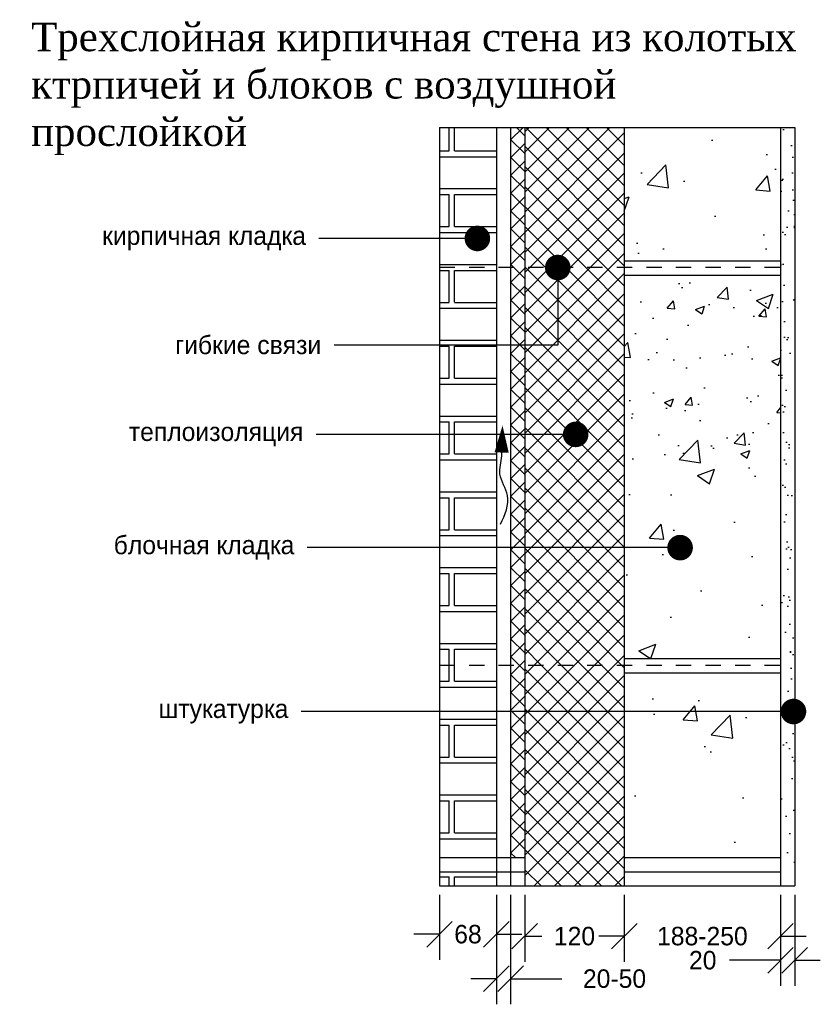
# Model space of a CAD drawing. Extents: x 1.94 to 7.58, y 1.19 to 8.12.
import ezdxf

# ---------------------------------------------------------------- set-up
doc = ezdxf.new("R2010")
doc.units = 0
doc.header["$LTSCALE"] = 0.03
doc.header["$MEASUREMENT"] = 0
doc.linetypes.add('ACAD_ISO02W100', pattern=[15, 12, -3])
doc.layers.get('0').update_dxf_attribs({"linetype": 'CONTINUOUS'})
doc.layers.get('DEFPOINTS').update_dxf_attribs({"linetype": 'CONTINUOUS'})
doc.dimstyles.get("Standard").update_dxf_attribs({"dimtxt": 0.13, "dimasz": 0.18, "dimexe": 0.18, "dimexo": 0.0625, "dimgap": 0.09, "dimtad": 0, "dimtih": 1, "dimtoh": 1, "dimdec": 4, "dimzin": 0, "dimdsep": 46, "dimtxsty": 'Standard', "dimblk1": 'OBLIQUE', "dimblk2": 'OBLIQUE', "dimsah": 1, "dimcen": 0.09, "dimadec": 0, "dimazin": 0, "dimtfac": 1, "dimtdec": 4, "dimtofl": 0, "dimtmove": 0, "dimatfit": 3, "dimldrblk": 'OBLIQUE', "dimfxl": 0, "dimtolj": 1, "dimtzin": 0, "dimarcsym": 0})

# ---------------------------------------------------------------- blocks, each defined once
blk = doc.blocks.new('_OBLIQUE')
at = {"color": 0, "linetype": 'ByBlock', "ltscale": 0.3}
blk.add_line((-0.5, -0.5), (0.5, 0.5), dxfattribs=at)
blk = doc.blocks.new('*D1')
at = {"color": 0, "linetype": 'ByBlock', "ltscale": 0.3}
for p, q in [((7.2953, 1.9643), (7.2953, 1.3238)), ((7.3953, 1.9643), (7.3953, 1.3238)), ((7.2953, 1.5038), (6.9353, 1.5038)), ((7.3953, 1.5038), (7.5753, 1.5038))]:
    blk.add_line(p, q, dxfattribs=at)
at = {"layer": 'DEFPOINTS', "color": 0, "linetype": 'ByBlock', "ltscale": 0.3}
for p in [(7.2953, 2.0268), (7.3953, 2.0268), (7.2953, 1.5038)]:
    blk.add_point(p, dxfattribs=at)
at = {"color": 0, "linetype": 'ByBlock', "ltscale": 0.3, "xscale": 0.18, "yscale": 0.18, "zscale": 0.18}
blk.add_blockref('_OBLIQUE', (7.2953, 1.5038), dxfattribs=at)
at = {"color": 0, "linetype": 'ByBlock', "ltscale": 0.3, "xscale": 0.18, "yscale": 0.18, "zscale": 0.18, "rotation": 180}
blk.add_blockref('_OBLIQUE', (7.3953, 1.5038), dxfattribs=at)
at = {"color": 0, "linetype": 'ByBlock', "ltscale": 0.3, "insert": (6.7478, 1.5038), "char_height": 0.13, "attachment_point": 5}
blk.add_mtext('\\A1;20', dxfattribs=at)
blk = doc.blocks.new('*D2')
at = {"color": 0, "linetype": 'ByBlock', "ltscale": 0.3}
for p, q in [((6.1953, 1.9643), (6.1953, 1.4933)), ((7.2953, 1.9643), (7.2953, 1.4933)), ((6.1953, 1.6733), (6.0153, 1.6733)), ((7.2953, 1.6733), (7.4753, 1.6733))]:
    blk.add_line(p, q, dxfattribs=at)
at = {"layer": 'DEFPOINTS', "color": 0, "linetype": 'ByBlock', "ltscale": 0.3}
for p in [(6.1953, 2.0268), (7.2953, 2.0268), (6.1953, 1.6733)]:
    blk.add_point(p, dxfattribs=at)
at = {"color": 0, "linetype": 'ByBlock', "ltscale": 0.3, "xscale": 0.18, "yscale": 0.18, "zscale": 0.18}
blk.add_blockref('_OBLIQUE', (6.1953, 1.6733), dxfattribs=at)
at = {"color": 0, "linetype": 'ByBlock', "ltscale": 0.3, "xscale": 0.18, "yscale": 0.18, "zscale": 0.18, "rotation": 180}
blk.add_blockref('_OBLIQUE', (7.2953, 1.6733), dxfattribs=at)
at = {"color": 0, "linetype": 'ByBlock', "ltscale": 0.3, "insert": (6.7453, 1.6733), "char_height": 0.13, "attachment_point": 5}
blk.add_mtext('\\A1;188-250', dxfattribs=at)
blk = doc.blocks.new('*D3')
at = {"color": 0, "linetype": 'ByBlock', "ltscale": 0.3}
for p, q in [((5.4953, 1.9643), (5.4953, 1.4933)), ((6.1953, 1.9643), (6.1953, 1.4933)), ((5.4953, 1.6733), (5.6145, 1.6733)), ((6.1953, 1.6733), (6.0761, 1.6733))]:
    blk.add_line(p, q, dxfattribs=at)
at = {"layer": 'DEFPOINTS', "color": 0, "linetype": 'ByBlock', "ltscale": 0.3}
for p in [(5.4953, 2.0268), (6.1953, 2.0268), (5.4953, 1.6733)]:
    blk.add_point(p, dxfattribs=at)
at = {"color": 0, "linetype": 'ByBlock', "ltscale": 0.3, "xscale": 0.18, "yscale": 0.18, "zscale": 0.18, "rotation": 180}
blk.add_blockref('_OBLIQUE', (5.4953, 1.6733), dxfattribs=at)
at = {"color": 0, "linetype": 'ByBlock', "ltscale": 0.3, "xscale": 0.18, "yscale": 0.18, "zscale": 0.18}
blk.add_blockref('_OBLIQUE', (6.1953, 1.6733), dxfattribs=at)
at = {"color": 0, "linetype": 'ByBlock', "ltscale": 0.3, "insert": (5.8453, 1.6733), "char_height": 0.13, "attachment_point": 5}
blk.add_mtext('\\A1;120', dxfattribs=at)
blk = doc.blocks.new('*D7')
at = {"color": 0, "linetype": 'ByBlock', "ltscale": 0.3}
for p, q in [((4.8953, 1.9643), (4.8953, 1.5069)), ((5.2953, 1.9643), (5.2953, 1.5069)), ((4.8953, 1.6869), (4.7153, 1.6869)), ((5.2953, 1.6869), (5.4753, 1.6869))]:
    blk.add_line(p, q, dxfattribs=at)
at = {"layer": 'DEFPOINTS', "color": 0, "linetype": 'ByBlock', "ltscale": 0.3}
for p in [(4.8953, 2.0268), (5.2953, 2.0268), (5.2953, 1.6869)]:
    blk.add_point(p, dxfattribs=at)
at = {"color": 0, "linetype": 'ByBlock', "ltscale": 0.3, "xscale": 0.18, "yscale": 0.18, "zscale": 0.18}
blk.add_blockref('_OBLIQUE', (4.8953, 1.6869), dxfattribs=at)
at = {"color": 0, "linetype": 'ByBlock', "ltscale": 0.3, "xscale": 0.18, "yscale": 0.18, "zscale": 0.18, "rotation": 180}
blk.add_blockref('_OBLIQUE', (5.2953, 1.6869), dxfattribs=at)
at = {"color": 0, "linetype": 'ByBlock', "ltscale": 0.3, "insert": (5.0953, 1.6869), "char_height": 0.13, "attachment_point": 5}
blk.add_mtext('\\A1;68', dxfattribs=at)
blk = doc.blocks.new('*D8')
at = {"color": 0, "linetype": 'ByBlock', "ltscale": 0.3}
for p, q in [((5.3953, 1.9643), (5.3953, 1.194)), ((5.2953, 1.9018), (5.2953, 1.194)), ((5.2953, 1.374), (5.1153, 1.374)), ((5.3953, 1.374), (5.7553, 1.374))]:
    blk.add_line(p, q, dxfattribs=at)
at = {"layer": 'DEFPOINTS', "color": 0, "linetype": 'ByBlock', "ltscale": 0.3}
for p in [(5.3953, 2.0268), (5.2953, 1.9643), (5.3953, 1.374)]:
    blk.add_point(p, dxfattribs=at)
at = {"color": 0, "linetype": 'ByBlock', "ltscale": 0.3, "xscale": 0.18, "yscale": 0.18, "zscale": 0.18}
blk.add_blockref('_OBLIQUE', (5.2953, 1.374), dxfattribs=at)
at = {"color": 0, "linetype": 'ByBlock', "ltscale": 0.3, "xscale": 0.18, "yscale": 0.18, "zscale": 0.18, "rotation": 180}
blk.add_blockref('_OBLIQUE', (5.3953, 1.374), dxfattribs=at)
at = {"color": 0, "linetype": 'ByBlock', "ltscale": 0.3, "insert": (6.127, 1.374), "char_height": 0.13, "attachment_point": 5}
blk.add_mtext('\\A1;20-50', dxfattribs=at)

msp = doc.modelspace()

# ---------------------------------------------------------------- hatches: boundary and pattern name
at = {"ltscale": 0.3}
h = msp.add_hatch(dxfattribs=at)
h.set_pattern_fill('AR-BRELM', color=256, scale=0.1, style=0)
h.paths.add_polyline_path([(5.2953, 7.36575), (4.8953, 7.36575), (4.8953, 6.38156), (5.2953, 6.38156)])
h = msp.add_hatch(dxfattribs=at)
h.set_pattern_fill('ANSI37', color=256, scale=0.71, style=0)
h.paths.add_polyline_path([(5.4953, 7.36575), (5.3953, 7.36575), (5.3953, 6.38156), (5.4953, 6.38156)])
h.paths.add_polyline_path([(5.4953, 6.38156), (5.3953, 6.38156), (5.3953, 3.5816), (5.4953, 3.5816)])
h.paths.add_polyline_path([(5.4953, 3.5816), (5.3953, 3.5816), (5.3953, 2.22682), (5.4953, 2.22682)])
h = msp.add_hatch(dxfattribs=at)
h.set_pattern_fill('ANSI37', color=256, scale=0.8, style=0)
h.paths.add_polyline_path([(6.1953, 7.36575), (5.4953, 7.36575), (5.4953, 6.38156), (6.1953, 6.38156)])
h.paths.add_polyline_path([(6.1953, 3.5816), (5.4953, 3.5816), (5.4953, 2.02682), (6.1953, 2.02682)])
h = msp.add_hatch(dxfattribs=at)
h.set_pattern_fill('AR-CONC', color=256, scale=0.17, style=0)
h.paths.add_polyline_path([(6.1953, 6.42682), (7.2953, 6.42682), (7.2953, 7.36575), (6.1953, 7.36575)])
h = msp.add_hatch(dxfattribs=at)
h.set_pattern_fill('AR-SAND', color=256, scale=0.1, style=0)
h.paths.add_polyline_path([(7.2953, 2.02682), (7.3953, 2.02682), (7.3953, 7.36575), (7.2953, 7.36575)])
h = msp.add_hatch(dxfattribs=at)
h.set_pattern_fill('AR-BRELM', color=256, scale=0.1, style=0)
h.paths.add_polyline_path([(5.2953, 6.38156), (4.8953, 6.38156), (4.8953, 3.5816), (5.2953, 3.5816)])
h.paths.add_polyline_path([(5.2953, 3.5816), (4.8953, 3.5816), (4.8953, 2.22682), (5.2953, 2.22682)])
h = msp.add_hatch(dxfattribs=at)
h.set_pattern_fill('ANSI37', color=256, scale=0.8, style=0)
h.paths.add_polyline_path([(6.1953, 6.38156), (5.4953, 6.38156), (5.4953, 3.5816), (6.1953, 3.5816)])
h = msp.add_hatch(dxfattribs=at)
h.set_pattern_fill('AR-CONC', color=256, scale=0.09, style=0)
h.paths.add_polyline_path([(7.2953, 6.32682), (6.1953, 6.32682), (6.1953, 5.02682), (7.2953, 5.02682)])
h = msp.add_hatch(dxfattribs=at)
h.set_pattern_fill('AR-CONC', color=256, scale=0.17, style=0)
h.paths.add_polyline_path([(7.2953, 6.32682), (6.1953, 6.32682), (6.1953, 3.62682), (7.2953, 3.62682)])
h.paths.add_polyline_path([(7.2953, 3.52682), (6.1953, 3.52682), (6.1953, 2.22682), (7.2953, 2.22682)])
h = msp.add_hatch(dxfattribs=at)
h.set_pattern_fill('AR-BRELM', color=256, scale=0.1, style=0)
h.paths.add_polyline_path([(5.2953, 2.12682), (4.8953, 2.12682), (4.8953, 2.02682), (5.2953, 2.02682)])

# ---------------------------------------------------------------- linework, layer by layer
for points in [[(4.8953, 7.36575), (7.3953, 7.36575)], [(4.8953, 7.36575), (4.8953, 2.02682)], [(5.2953, 7.36575), (5.2953, 2.02682)], [(5.3953, 7.36575), (5.3953, 2.02682)], [(5.4953, 7.36575), (5.4953, 2.02682)], [(6.1953, 7.36575), (6.1953, 2.02682)], [(7.2953, 7.36575), (7.2953, 2.02682)], [(7.3953, 7.36575), (7.3953, 2.02682)], [(6.1953, 6.42682), (7.2953, 6.42682)], [(6.1953, 6.32682), (7.2953, 6.32682)], [(6.1953, 3.62682), (7.2953, 3.62682)], [(6.1953, 3.52682), (7.2953, 3.52682)], [(4.8953, 2.22682), (5.4953, 2.22682)], [(6.1953, 2.22682), (7.2953, 2.22682)], [(4.8953, 2.12682), (5.4953, 2.12682)], [(6.1953, 2.12682), (7.2953, 2.12682)], [(4.8953, 2.02682), (7.3953, 2.02682)]]:
    msp.add_lwpolyline(points)
at = {"linetype": 'ACAD_ISO02W100', "ltscale": 0.3}
for points in [[(4.8953, 6.38156), (7.2953, 6.38156)], [(4.8953, 3.5816), (7.2953, 3.5816)]]:
    msp.add_lwpolyline(points, dxfattribs=at)
at = {"ltscale": 0.3}
msp.add_lwpolyline([(5.33259, 5.07727, 0.1, 0, 0), (5.33846, 5.26807, 0, 0, 0)], format="xyseb", dxfattribs=at)
msp.add_spline([(5.32377, 4.57237), (5.37373, 4.77492), (5.32083, 4.92463), (5.33259, 5.05378), (5.33259, 5.07727)], degree=3, dxfattribs=at)

# ---------------------------------------------------------------- texts
at = {"ltscale": 0.3, "insert": (2.02033, 8.10214), "char_height": 0.2, "width": 5.6483, "attachment_point": 1}
msp.add_mtext('{\\fTimes New Roman|b0|i0|c204|p18;Трехслойная кирпичная стена из колотых ктрпичей и блоков с воздушной прослойкой}', dxfattribs=at)
at = {"ltscale": 0.3, "char_height": 0.13, "attachment_point": 6}
for s, insert in [('\\A1;кирпичная кладка', (3.95524, 6.58416)), ('\\A1;гибкие связи', (4.06268, 5.83405)), ('\\A1;теплоизоляция', (3.93669, 5.20489)), ('\\A1;блочная кладка', (3.8737, 4.40797)), ('\\A1;штукатурка', (3.83171, 3.25452))]:
    msp.add_mtext(s, dxfattribs=dict(at, insert=insert))

# ---------------------------------------------------------------- dimensions: what is measured, and where the dimension line sits
at = {"ltscale": 0.3}
for base, p1, p2, text, picture, middle in [((5.2953, 1.68687), (4.8953, 2.02682), (5.2953, 2.02682), '68', '*D7', (5.0953, 1.68687)), ((5.3953, 1.37402), (5.2953, 1.96432), (5.3953, 2.02682), '20-50', '*D8', (6.12696, 1.37402)), ((5.4953, 1.6733), (6.1953, 2.02682), (5.4953, 2.02682), '120', '*D3', (5.8453, 1.6733)), ((6.1953, 1.6733), (7.2953, 2.02682), (6.1953, 2.02682), '188-250', '*D2', (6.7453, 1.6733)), ((7.2953, 1.50383), (7.3953, 2.02682), (7.2953, 2.02682), '20', '*D1', (6.7478, 1.50383))]:
    dim = msp.add_linear_dim(base=base, p1=p1, p2=p2, text=text, dimstyle='Standard', dxfattribs=at)
    dim.commit()
    dim.dimension.update_dxf_attribs({"geometry": picture, "text_midpoint": middle})

# ---------------------------------------------------------------- leaders
at = {"ltscale": 0.3, "annotation_type": 0, "has_hookline": 1, "hookline_direction": 1}
for points, text_width in [([(5.16172, 6.58416), (4.04524, 6.58416)], 2.015), ([(5.72752, 6.37931), (5.72752, 5.83405), (4.15268, 5.83405)], 1.495), ([(5.85351, 5.20489), (4.02669, 5.20489)], 1.64667), ([(6.58844, 4.40797), (3.9637, 4.40797)], 1.755), ([(7.38636, 3.25452), (3.92171, 3.25452)], 1.25667)]:
    msp.add_leader(points, dimstyle='Standard', override={"dimldrblk": 'DOT'}, dxfattribs=dict(at, text_width=text_width))

doc.saveas('drawing.dxf')
